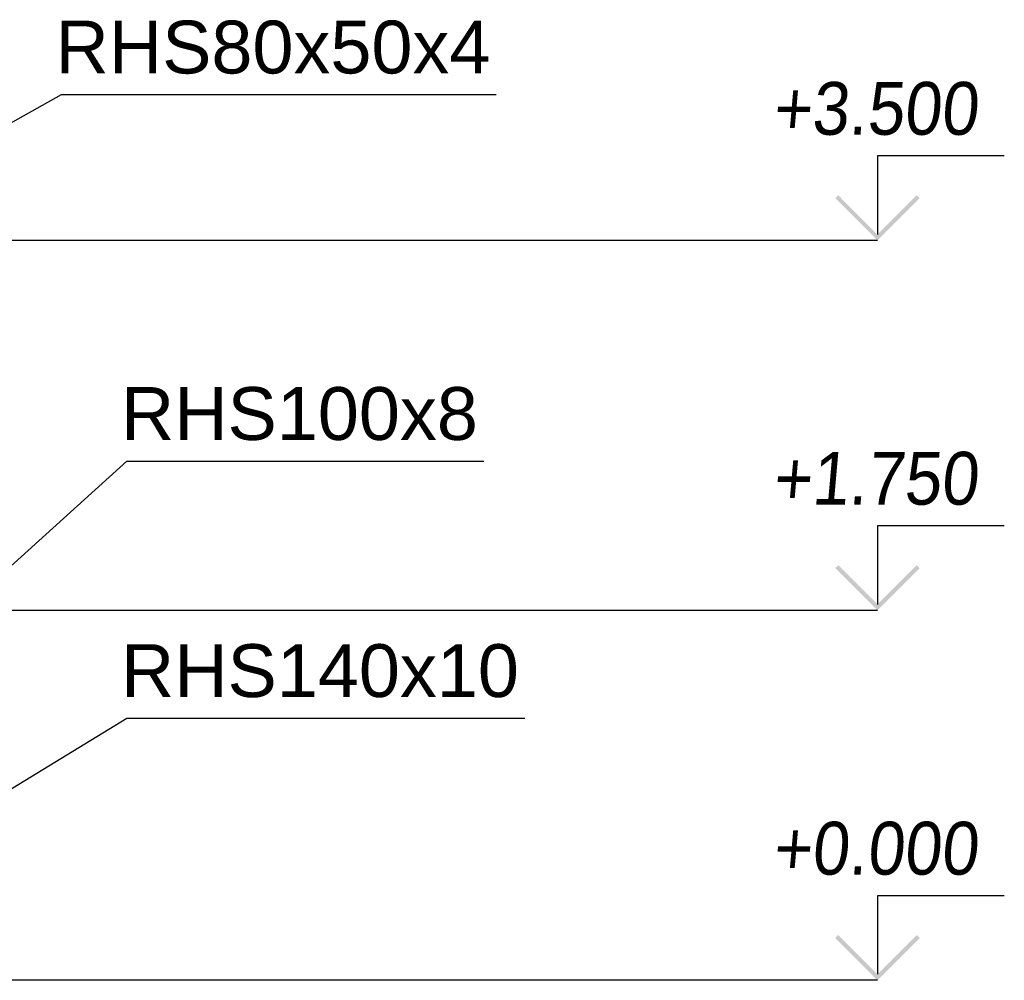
# Paper-space layout 'A0 Advance Steel' of a CAD drawing. Header units: millimetres. Extents: x 209 to 803, y 321 to 741.
# Tile 6 of 52: x 359 to 406, y 416 to 462. Entities that reach past the tile are written whole.
import ezdxf

# ---------------------------------------------------------------- set-up
doc = ezdxf.new("R2010")
doc.units = ezdxf.units.MM
doc.layers.get('0').update_dxf_attribs({"linetype": 'CONTINUOUS'})
doc.layers.add('AS_INS_ON', color=7, linetype='CONTINUOUS')
doc.styles.add('Arial', font='arial.ttf')
doc.styles.get("Standard").update_dxf_attribs({"font": 'arial.ttf', "width": 0.9, "oblique": 5})

psp = doc.layouts.new('A0 Advance Steel')

# ---------------------------------------------------------------- hatches: boundary and pattern name
at = {"layer": 'AS_INS_ON'}
for points in [[(397.869, 453.255), (397.727, 453.114), (399.727, 451.114), (401.727, 453.114), (401.586, 453.255), (399.727, 451.397)], [(397.869, 435.755), (397.727, 435.614), (399.727, 433.614), (401.727, 435.614), (401.586, 435.755), (399.727, 433.897)], [(397.869, 418.255), (397.727, 418.114), (399.727, 416.114), (401.727, 418.114), (401.586, 418.255), (399.727, 416.397)]]:
    psp.add_hatch(color=7, dxfattribs=at).paths.add_polyline_path(points)

# ---------------------------------------------------------------- linework, layer by layer
at = {"color": 7}
for points in [[(342.407, 447.514), (361.114, 458.014), (381.692, 458.014)], [(341.86, 420.465), (364.208, 440.677), (381.097, 440.677)], [(344.406, 416.414), (364.208, 428.514), (383.04, 428.514)]]:
    psp.add_lwpolyline(points, dxfattribs=at)
at = {"layer": 'AS_INS_ON', "color": 7}
for p, q in [((405.727, 455.114, -37364.029), (399.727, 455.114, -37364.029)), ((399.727, 455.114, -37364.029), (399.727, 451.397, -37364.029)), ((399.727, 451.114), (342.509, 451.114)), ((405.727, 437.614, -37399.881), (399.727, 437.614, -37399.881)), ((399.727, 437.614, -37399.881), (399.727, 433.897, -37399.881)), ((399.727, 433.614), (342.109, 433.614)), ((405.727, 420.114, -37359.381), (399.727, 420.114, -37359.381)), ((399.727, 420.114, -37359.381), (399.727, 416.397, -37359.381)), ((399.727, 416.114), (347.208, 416.114))]:
    psp.add_line(p, q, dxfattribs=at)

# ---------------------------------------------------------------- texts
at = {"color": 7, "style": 'Arial'}
for s, p in [('RHS80x50x4', (360.839, 459.014)), ('RHS100x8', (363.933, 441.677)), ('RHS140x10', (363.933, 429.514))]:
    psp.add_text(s, height=2.5, dxfattribs=at).set_placement(p)
at = {"layer": 'AS_INS_ON', "color": 7, "oblique": 5, "width": 0.9}
for s, p in [('+3.500', (394.753, 456.114)), ('+1.750', (394.753, 438.614)), ('+0.000', (394.753, 421.114))]:
    psp.add_text(s, height=2.5, dxfattribs=at).set_placement(p)

doc.saveas('drawing.dxf')
